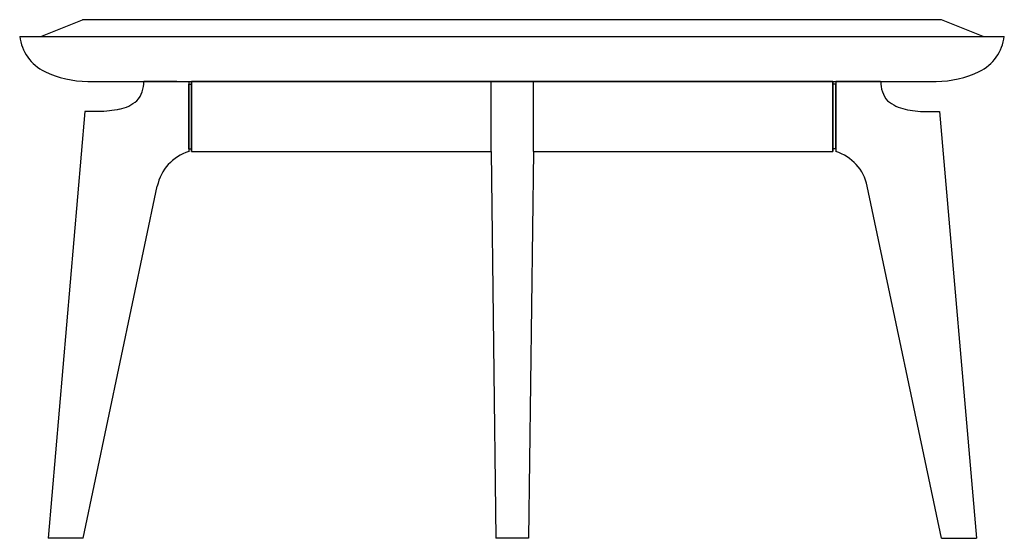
# Model space of a CAD drawing. Extents: x 210487.3 to 210557.3, y -203354.7 to -203317.8.
import ezdxf

# ---------------------------------------------------------------- set-up
doc = ezdxf.new("R2010")
doc.units = 0
doc.header["$LTSCALE"] = 10
doc.layers.add('GIORGETTI', color=29, linetype='CONTINUOUS')

msp = doc.modelspace()

# ---------------------------------------------------------------- linework, layer by layer
at = {"layer": 'GIORGETTI'}
for p, q in [((210488.75, -203318.971), (210491.715, -203317.786)), ((210552.802, -203317.786), (210491.715, -203317.786)), ((210555.767, -203318.971), (210552.802, -203317.786)), ((210487.259, -203318.971), (210557.259, -203318.971)), ((210492.093, -203322.171), (210552.424, -203322.171)), ((210498.434, -203322.171), (210496.084, -203322.171)), ((210496.09, -203322.171), (210499.279, -203322.171)), ((210499.279, -203322.171), (210499.279, -203327.173)), ((210499.279, -203322.371), (210499.279, -203326.971)), ((210499.279, -203322.371), (210499.279, -203326.971)), ((210499.279, -203326.971), (210499.279, -203322.371)), ((210499.279, -203322.371), (210499.479, -203322.371)), ((210499.479, -203322.171), (210499.479, -203327.171)), ((210499.479, -203327.171), (210499.479, -203322.171)), ((210499.479, -203322.171), (210499.479, -203327.171)), ((210545.079, -203322.171), (210499.479, -203322.171)), ((210499.479, -203326.971), (210499.479, -203322.371)), ((210523.779, -203322.171), (210520.779, -203322.171)), ((210520.779, -203327.171), (210520.779, -203322.171)), ((210523.779, -203327.171), (210523.779, -203322.171)), ((210545.079, -203322.171), (210545.079, -203327.171)), ((210545.079, -203327.171), (210545.079, -203322.171)), ((210545.079, -203322.171), (210545.079, -203327.171)), ((210545.079, -203326.971), (210545.079, -203322.371)), ((210545.279, -203322.371), (210545.079, -203322.371)), ((210548.467, -203322.171), (210545.279, -203322.171)), ((210545.279, -203322.171), (210545.279, -203327.173)), ((210545.279, -203322.371), (210545.279, -203326.971)), ((210545.279, -203322.371), (210545.279, -203326.971)), ((210545.279, -203322.371), (210545.279, -203326.971)), ((210545.279, -203326.971), (210545.279, -203322.371)), ((210546.123, -203322.171), (210548.473, -203322.171)), ((210491.899, -203324.318), (210489.279, -203354.671)), ((210492.852, -203324.318), (210491.899, -203324.318)), ((210551.705, -203324.318), (210552.658, -203324.318)), ((210552.658, -203324.318), (210555.278, -203354.671)), ((210499.279, -203326.971), (210499.479, -203326.971)), ((210499.479, -203327.171), (210520.779, -203327.171)), ((210520.779, -203327.171), (210521.115, -203354.671)), ((210523.779, -203327.171), (210523.442, -203354.671)), ((210523.779, -203327.171), (210545.079, -203327.171)), ((210545.279, -203326.971), (210545.079, -203326.971)), ((210491.773, -203354.671), (210497.043, -203329.625)), ((210552.784, -203354.671), (210547.514, -203329.625)), ((210491.773, -203354.671), (210489.279, -203354.671)), ((210490.526, -203354.671), (210489.279, -203354.671)), ((210523.442, -203354.671), (210521.115, -203354.671)), ((210552.784, -203354.671), (210555.278, -203354.671)), ((210554.031, -203354.671), (210555.278, -203354.671))]:
    msp.add_line(p, q, dxfattribs=at)
for points in [[(210499.279, -203322.721), (210499.279, -203326.621)], [(210545.279, -203322.721), (210545.279, -203326.621)]]:
    msp.add_lwpolyline(points, dxfattribs=at)
for centre, radius, start, end in [((210490.436, -203318.591), 3.2, 186.82362, 244.15106), ((210554.081, -203318.591), 3.2, 295.84894, 353.17638), ((210492.093, -203315.171), 7, 244.15106, 270), ((210552.424, -203315.171), 7, 270, 295.84894), ((210494.001, -203322.218), 2.083, 320.03924, 1.28118), ((210550.556, -203322.218), 2.083, 178.71882, 219.96076), ((210493.593, -203321.007), 3.243, 283.57747, 308.1795), ((210550.964, -203321.007), 3.243, 231.8205, 256.42253), ((210500.206, -203330.262), 3.227, 106.70595, 168.62348), ((210544.351, -203330.262), 3.227, 11.37652, 73.29405)]:
    msp.add_arc(centre, radius, start, end, dxfattribs=at)
at = {"layer": 'GIORGETTI', "extrusion": (0, 0, -1)}
msp.add_ellipse((210492.33, -203322.555), major_axis=(-3.736, 0.322), ratio=0.463921, start_param=4.100316, end_param=4.532327, dxfattribs=at)
at = {"layer": 'GIORGETTI'}
msp.add_ellipse((210552.227, -203322.555), major_axis=(3.736, 0.322), ratio=0.463921, start_param=4.100316, end_param=4.532327, dxfattribs=at)

doc.saveas('drawing.dxf')
